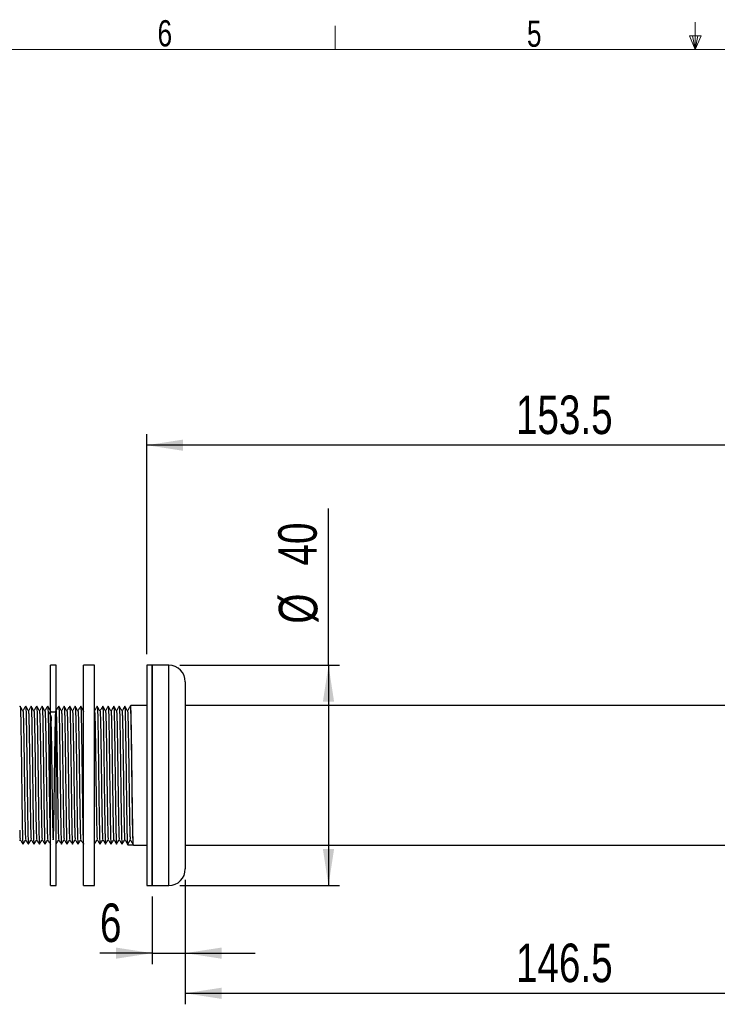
# Model space of a CAD drawing. Header units: millimetres. Extents: x 5 to 273, y 7 to 200.
# Tile 3 of 5: x 77 to 141, y 110 to 199. Entities that reach past the tile are written whole.
import ezdxf

# ---------------------------------------------------------------- set-up
doc = ezdxf.new("R2010")
doc.units = ezdxf.units.MM
doc.layers.add('FORMAT', color=7, linetype='Continuous')
doc.styles.add('SLDTEXTSTYLE1', font='TXT', dxfattribs={"width": 0.75})
doc.dimstyles.new('SLDDIMSTYLE1', dxfattribs={"dimtxt": 3.5, "dimasz": 3.302, "dimexe": 0, "dimexo": 0.0625, "dimgap": 0.875, "dimtad": 1, "dimdec": 1, "dimlfac": 2, "dimrnd": 1e-09, "dimzin": 12, "dimdsep": 46, "dimtxsty": 'SLDTEXTSTYLE1', "dimsah": 1, "dimcen": 0.09, "dimadec": 0, "dimazin": 3, "dimtfac": 1, "dimtofl": 0, "dimtmove": 0, "dimatfit": 3, "dimfxl": 0, "dimfrac": 2, "dimtolj": 1, "dimtzin": 12, "dimarcsym": 0})
doc.dimstyles.new('SLDDIMSTYLE2', dxfattribs={"dimtxt": 3.5, "dimasz": 3.302, "dimexe": 0, "dimexo": 0.0625, "dimgap": 0.875, "dimtad": 1, "dimdec": 3, "dimlfac": 2, "dimrnd": 1e-09, "dimzin": 12, "dimdsep": 46, "dimtxsty": 'SLDTEXTSTYLE1', "dimsah": 1, "dimcen": 0.09, "dimadec": 0, "dimazin": 3, "dimtfac": 1, "dimtdec": 3, "dimtofl": 0, "dimtmove": 0, "dimatfit": 3, "dimfxl": 0, "dimfrac": 2, "dimtolj": 1, "dimtzin": 12, "dimarcsym": 0})
doc.dimstyles.new('SLDDIMSTYLE3', dxfattribs={"dimtxt": 3.5, "dimasz": 3.302, "dimexe": 0, "dimexo": 0.0625, "dimgap": 0.875, "dimtad": 1, "dimdec": 1, "dimlfac": 2, "dimrnd": 1e-09, "dimzin": 12, "dimdsep": 46, "dimtxsty": 'SLDTEXTSTYLE1', "dimsah": 1, "dimcen": 0.09, "dimadec": 0, "dimazin": 3, "dimtfac": 1, "dimtdec": 1, "dimtofl": 0, "dimtmove": 0, "dimatfit": 3, "dimfxl": 0, "dimfrac": 2, "dimtolj": 1, "dimtzin": 12, "dimarcsym": 0})
doc.dimstyles.new('SLDDIMSTYLE4', dxfattribs={"dimtxt": 3.5, "dimasz": 3.302, "dimexe": 0, "dimexo": 0.0625, "dimgap": 0.875, "dimtad": 1, "dimdec": 3, "dimlfac": 2, "dimrnd": 1e-09, "dimzin": 12, "dimdsep": 46, "dimtxsty": 'SLDTEXTSTYLE1', "dimsah": 1, "dimcen": 0.09, "dimadec": 0, "dimazin": 3, "dimtfac": 1, "dimtdec": 3, "dimtmove": 0, "dimatfit": 0, "dimfxl": 0, "dimfrac": 2, "dimtolj": 1, "dimtzin": 12, "dimarcsym": 0})

# ---------------------------------------------------------------- blocks, each defined once
blk = doc.blocks.new('_D_2')
at = {"layer": 'FORMAT'}
for p, q in [((105.252, 140.763), (105.252, 154.99)), ((91.745, 140.763), (106.252, 140.763)), ((105.252, 140.763), (105.252, 120.763)), ((91.745, 120.763), (106.252, 120.763))]:
    blk.add_line(p, q, dxfattribs=at)
for points in [[(105.252, 140.763), (104.744, 137.461), (105.76, 137.461)], [(105.252, 120.763), (105.76, 124.065), (104.744, 124.065)]]:
    blk.add_solid(points, dxfattribs=at)
at = {"layer": 'FORMAT', "char_height": 3.5, "attachment_point": 1, "rotation": 90, "style": 'SLDTEXTSTYLE1'}
for s, insert in [('40', (100.687, 149.818)), ('%%c', (100.74, 144.54))]:
    blk.add_mtext(s, dxfattribs=dict(at, insert=insert))
blk = doc.blocks.new('_D_3')
at = {"layer": 'FORMAT'}
for p, q in [((165.495, 123.47), (165.495, 109.974)), ((92.245, 121.263), (92.245, 109.974)), ((92.245, 110.974), (165.495, 110.974))]:
    blk.add_line(p, q, dxfattribs=at)
for points in [[(92.245, 110.974), (95.547, 110.466), (95.547, 111.482)], [(165.495, 110.974), (162.193, 111.482), (162.193, 110.466)]]:
    blk.add_solid(points, dxfattribs=at)
at = {"layer": 'FORMAT', "insert": (122.278, 115.486), "char_height": 3.5, "attachment_point": 1, "style": 'SLDTEXTSTYLE1'}
blk.add_mtext('146.5', dxfattribs=at)
blk = doc.blocks.new('_D_4')
at = {"layer": 'FORMAT'}
for p, q in [((88.745, 141.763), (88.745, 161.746)), ((165.495, 138.055), (165.495, 161.746)), ((165.495, 160.746), (88.745, 160.746))]:
    blk.add_line(p, q, dxfattribs=at)
for points in [[(88.745, 160.746), (92.047, 160.238), (92.047, 161.254)], [(165.495, 160.746), (162.193, 161.254), (162.193, 160.238)]]:
    blk.add_solid(points, dxfattribs=at)
at = {"layer": 'FORMAT', "insert": (122.278, 165.258), "char_height": 3.5, "attachment_point": 1, "style": 'SLDTEXTSTYLE1'}
blk.add_mtext('153.5', dxfattribs=at)
blk = doc.blocks.new('_D_5')
at = {"layer": 'FORMAT'}
for p, q in [((92.245, 121.263), (92.245, 113.62)), ((89.245, 119.763), (89.245, 113.62)), ((89.245, 114.62), (84.492, 114.62)), ((89.245, 114.62), (92.245, 114.62)), ((92.245, 114.62), (98.595, 114.62))]:
    blk.add_line(p, q, dxfattribs=at)
for points in [[(89.245, 114.62), (85.943, 115.128), (85.943, 114.112)], [(92.245, 114.62), (95.547, 114.112), (95.547, 115.128)]]:
    blk.add_solid(points, dxfattribs=at)
at = {"layer": 'FORMAT', "insert": (84.492, 119.132), "char_height": 3.5, "attachment_point": 1, "style": 'SLDTEXTSTYLE1'}
blk.add_mtext('6', dxfattribs=at)

msp = doc.modelspace()

# ---------------------------------------------------------------- linework, layer by layer
at = {"color": 7, "linetype": 'Continuous', "lineweight": 18}
for p, q in [((105.8678, 196.675), (105.8678, 198.8289)), ((138.5703, 196.675), (138.5703, 199.1482)), ((139.1022, 197.91045), (138.04107, 197.91045)), ((138.5703, 196.675), (138.04107, 197.91045)), ((138.5703, 196.675), (138.30662, 197.91045)), ((138.5703, 196.675), (138.79977, 197.91045)), ((138.5703, 196.675), (139.1022, 197.91045)), ((8.38015, 196.675), (270.00015, 196.675))]:
    msp.add_line(p, q, dxfattribs=at)
at = {"color": 7, "linetype": 'Continuous', "lineweight": 25}
for p, q in [((80.50993, 140.76269), (80.00993, 140.76269)), ((80.00993, 122.71505), (80.00993, 140.76269)), ((80.50993, 122.71505), (80.50993, 140.76269)), ((84.00138, 140.76269), (83.00138, 140.76269)), ((83.00138, 133.02149), (83.00138, 140.76269)), ((84.00138, 133.02149), (84.00138, 140.76269)), ((89.24548, 140.76269), (88.74548, 140.76269)), ((88.74548, 140.76269), (88.74548, 135.19086)), ((90.74548, 140.76269), (89.24548, 140.76269)), ((89.24548, 140.76269), (89.24548, 135.19086)), ((89.24548, 120.76269), (89.24548, 140.76269)), ((92.24548, 139.26269), (92.24548, 122.26269)), ((77.24392, 137.04437), (77.20139, 136.97072)), ((87.2826, 137.11136), (87.24391, 137.04435)), ((88.74548, 137.11269), (87.28416, 137.11269)), ((164.68775, 137.11269), (92.24548, 137.11269)), ((79.99719, 136.60027), (80.00993, 136.50764)), ((82.99719, 136.60027), (83.00138, 136.56981)), ((88.74548, 135.19086), (88.74548, 120.76269)), ((89.24548, 135.19086), (89.24548, 120.76269)), ((83.00138, 120.76269), (83.00138, 133.02149)), ((84.00138, 120.76269), (84.00138, 133.02149)), ((77.20139, 124.85533), (77.24548, 124.93133)), ((87.24548, 124.91269), (86.99548, 124.47968)), ((87.03416, 124.41269), (86.99548, 124.47968)), ((87.53416, 124.41269), (87.03416, 124.41269)), ((87.48728, 124.54369), (87.49106, 124.51419)), ((87.49115, 124.48981), (87.52983, 124.42289)), ((87.53416, 124.41269), (88.74548, 124.41269)), ((92.24548, 124.41269), (141.42826, 124.41269)), ((80.00993, 120.76269), (80.00993, 122.71505)), ((80.50993, 120.76269), (80.50993, 122.71505)), ((80.00993, 120.76269), (80.50993, 120.76269)), ((83.00138, 120.76269), (84.00138, 120.76269)), ((88.74548, 120.76269), (89.24548, 120.76269)), ((89.24548, 120.76269), (90.74548, 120.76269))]:
    msp.add_line(p, q, dxfattribs=at)
at = {"color": 8, "linetype": 'Continuous', "lineweight": 25}
msp.add_line((90.74548, 120.76269), (90.74548, 140.76269), dxfattribs=at)
at = {"color": 7, "linetype": 'Continuous', "lineweight": 25}
for centre, start, end in [((90.74548, 139.26269), 0, 90), ((90.74548, 122.26269), 270, 0)]:
    msp.add_arc(centre, 1.5, start, end, dxfattribs=at)
for points, knots in [([(77.49716, 136.61126), (77.45547, 136.68344), (77.3721, 136.82781), (77.28873, 136.97218), (77.24704, 137.04437)], [0, 0, 0, 0, 0.49999694, 1, 1, 1, 1]), ([(77.2471, 137.03308), (77.25157, 137.01179), (77.26115, 136.9662), (77.27673, 136.60183), (77.29287, 136.0192), (77.30798, 135.23327), (77.32309, 134.27935), (77.33923, 133.18288), (77.35537, 131.99231), (77.37048, 130.7627), (77.38559, 129.53307), (77.40173, 128.34253), (77.41787, 127.24595), (77.43298, 126.29244), (77.4481, 125.50494), (77.46421, 124.92829), (77.47754, 124.59957), (77.48497, 124.55693), (77.48728, 124.54369)], [0, 0, 0, 0, 0.05760211, 0.12334211, 0.18908211, 0.25355853, 0.31803494, 0.38377494, 0.44951494, 0.51399135, 0.57846777, 0.64420777, 0.70994776, 0.77442418, 0.83890059, 0.90464059, 0.97038059, 1, 1, 1, 1]), ([(77.74392, 137.04437), (77.70223, 136.97218), (77.61942, 136.82878), (77.53661, 136.68538), (77.49548, 136.61417)], [0, 0, 0, 0, 0.50338423, 1, 1, 1, 1]), ([(77.99716, 136.61126), (77.95547, 136.68344), (77.8721, 136.82781), (77.78873, 136.97218), (77.74704, 137.04437)], [0, 0, 0, 0, 0.49999694, 1, 1, 1, 1]), ([(77.7471, 137.03308), (77.75157, 137.01179), (77.76115, 136.9662), (77.77673, 136.60183), (77.79287, 136.0192), (77.80798, 135.23327), (77.82309, 134.27935), (77.83923, 133.18288), (77.85537, 131.99231), (77.87048, 130.7627), (77.88559, 129.53307), (77.90173, 128.34253), (77.91787, 127.24595), (77.93298, 126.29244), (77.9481, 125.50494), (77.96421, 124.92829), (77.97754, 124.59957), (77.98497, 124.55693), (77.98728, 124.54369)], [0, 0, 0, 0, 0.05760211, 0.12334211, 0.18908211, 0.25355853, 0.31803494, 0.38377494, 0.44951494, 0.51399135, 0.57846777, 0.64420777, 0.70994776, 0.77442418, 0.83890059, 0.90464059, 0.97038059, 1, 1, 1, 1]), ([(78.24392, 137.04437), (78.20223, 136.97218), (78.11942, 136.82878), (78.03661, 136.68538), (77.99548, 136.61417)], [0, 0, 0, 0, 0.50338423, 1, 1, 1, 1]), ([(78.49716, 136.61126), (78.45547, 136.68344), (78.3721, 136.82781), (78.28873, 136.97218), (78.24704, 137.04437)], [0, 0, 0, 0, 0.49999694, 1, 1, 1, 1]), ([(78.2471, 137.03308), (78.25157, 137.01179), (78.26115, 136.9662), (78.27673, 136.60183), (78.29287, 136.0192), (78.30798, 135.23327), (78.32309, 134.27935), (78.33923, 133.18288), (78.35537, 131.99231), (78.37048, 130.7627), (78.38559, 129.53307), (78.40173, 128.34253), (78.41787, 127.24595), (78.43298, 126.29244), (78.4481, 125.50494), (78.46421, 124.92829), (78.47754, 124.59957), (78.48497, 124.55693), (78.48728, 124.54369)], [0, 0, 0, 0, 0.05760211, 0.12334211, 0.18908211, 0.25355853, 0.31803494, 0.38377494, 0.44951494, 0.51399135, 0.57846777, 0.64420777, 0.70994776, 0.77442418, 0.83890059, 0.90464059, 0.97038059, 1, 1, 1, 1]), ([(78.74392, 137.04437), (78.70223, 136.97218), (78.61942, 136.82878), (78.53661, 136.68538), (78.49548, 136.61417)], [0, 0, 0, 0, 0.50338423, 1, 1, 1, 1]), ([(78.99716, 136.61126), (78.95547, 136.68344), (78.8721, 136.82781), (78.78873, 136.97218), (78.74704, 137.04437)], [0, 0, 0, 0, 0.49999694, 1, 1, 1, 1]), ([(78.7471, 137.03308), (78.75157, 137.01179), (78.76115, 136.9662), (78.77673, 136.60183), (78.79287, 136.0192), (78.80798, 135.23327), (78.82309, 134.27935), (78.83923, 133.18288), (78.85537, 131.99231), (78.87048, 130.7627), (78.88559, 129.53307), (78.90173, 128.34253), (78.91787, 127.24595), (78.93298, 126.29244), (78.9481, 125.50494), (78.96421, 124.92829), (78.97754, 124.59957), (78.98497, 124.55693), (78.98728, 124.54369)], [0, 0, 0, 0, 0.05760211, 0.12334211, 0.18908211, 0.25355853, 0.31803494, 0.38377494, 0.44951494, 0.51399135, 0.57846777, 0.64420777, 0.70994776, 0.77442418, 0.83890059, 0.90464059, 0.97038059, 1, 1, 1, 1]), ([(79.24392, 137.04437), (79.20223, 136.97218), (79.11942, 136.82878), (79.03661, 136.68538), (78.99548, 136.61417)], [0, 0, 0, 0, 0.50338423, 1, 1, 1, 1]), ([(79.49716, 136.61126), (79.45547, 136.68344), (79.3721, 136.82781), (79.28873, 136.97218), (79.24704, 137.04437)], [0, 0, 0, 0, 0.49999694, 1, 1, 1, 1]), ([(79.2471, 137.03308), (79.25157, 137.01179), (79.26115, 136.9662), (79.27673, 136.60183), (79.29287, 136.0192), (79.30798, 135.23327), (79.32309, 134.27935), (79.33923, 133.18288), (79.35537, 131.99231), (79.37048, 130.7627), (79.38559, 129.53307), (79.40173, 128.34253), (79.41787, 127.24595), (79.43298, 126.29244), (79.4481, 125.50494), (79.46421, 124.92829), (79.47754, 124.59957), (79.48497, 124.55693), (79.48728, 124.54369)], [0, 0, 0, 0, 0.05760211, 0.12334211, 0.18908211, 0.25355853, 0.31803494, 0.38377494, 0.44951494, 0.51399135, 0.57846777, 0.64420777, 0.70994776, 0.77442418, 0.83890059, 0.90464059, 0.97038059, 1, 1, 1, 1]), ([(79.74392, 137.04437), (79.70223, 136.97218), (79.61942, 136.82878), (79.53661, 136.68538), (79.49548, 136.61417)], [0, 0, 0, 0, 0.50338423, 1, 1, 1, 1]), ([(79.99716, 136.61126), (79.95547, 136.68344), (79.8721, 136.82781), (79.78873, 136.97218), (79.74704, 137.04437)], [0, 0, 0, 0, 0.49999694, 1, 1, 1, 1]), ([(79.7471, 137.03308), (79.75157, 137.01179), (79.76115, 136.9662), (79.77673, 136.60183), (79.79287, 136.0192), (79.80798, 135.23327), (79.82309, 134.27935), (79.83923, 133.18288), (79.85537, 131.99231), (79.87048, 130.7627), (79.88559, 129.53307), (79.90173, 128.34253), (79.91787, 127.24595), (79.93298, 126.29244), (79.9481, 125.50494), (79.96421, 124.92829), (79.97754, 124.59957), (79.98497, 124.55693), (79.98728, 124.54369)], [0, 0, 0, 0, 0.05760211, 0.12334211, 0.18908211, 0.25355853, 0.31803494, 0.38377494, 0.44951494, 0.51399135, 0.57846777, 0.64420777, 0.70994776, 0.77442418, 0.83890059, 0.90464059, 0.97038059, 1, 1, 1, 1]), ([(80.74392, 137.04437), (80.70223, 136.97218), (80.61942, 136.82878), (80.53661, 136.68538), (80.49548, 136.61417)], [0, 0, 0, 0, 0.50338423, 1, 1, 1, 1]), ([(80.99716, 136.61126), (80.95547, 136.68344), (80.8721, 136.82781), (80.78873, 136.97218), (80.74704, 137.04437)], [0, 0, 0, 0, 0.49999694, 1, 1, 1, 1]), ([(80.7471, 137.03308), (80.75157, 137.01179), (80.76115, 136.9662), (80.77673, 136.60183), (80.79287, 136.0192), (80.80798, 135.23327), (80.82309, 134.27935), (80.83923, 133.18288), (80.85537, 131.99231), (80.87048, 130.7627), (80.88559, 129.53307), (80.90173, 128.34253), (80.91787, 127.24595), (80.93298, 126.29244), (80.9481, 125.50494), (80.96421, 124.92829), (80.97754, 124.59957), (80.98497, 124.55693), (80.98728, 124.54369)], [0, 0, 0, 0, 0.05760211, 0.12334211, 0.18908211, 0.25355853, 0.31803494, 0.38377494, 0.44951494, 0.51399135, 0.57846777, 0.64420777, 0.70994776, 0.77442418, 0.83890059, 0.90464059, 0.97038059, 1, 1, 1, 1]), ([(81.24392, 137.04437), (81.20223, 136.97218), (81.11942, 136.82878), (81.03661, 136.68538), (80.99548, 136.61417)], [0, 0, 0, 0, 0.50338423, 1, 1, 1, 1]), ([(81.49716, 136.61126), (81.45547, 136.68344), (81.3721, 136.82781), (81.28873, 136.97218), (81.24704, 137.04437)], [0, 0, 0, 0, 0.49999694, 1, 1, 1, 1]), ([(81.2471, 137.03308), (81.25157, 137.01179), (81.26115, 136.9662), (81.27673, 136.60183), (81.29287, 136.0192), (81.30798, 135.23327), (81.32309, 134.27935), (81.33923, 133.18288), (81.35537, 131.99231), (81.37048, 130.7627), (81.38559, 129.53307), (81.40173, 128.34253), (81.41787, 127.24595), (81.43298, 126.29244), (81.4481, 125.50494), (81.46421, 124.92829), (81.47754, 124.59957), (81.48497, 124.55693), (81.48728, 124.54369)], [0, 0, 0, 0, 0.05760211, 0.12334211, 0.18908211, 0.25355853, 0.31803494, 0.38377494, 0.44951494, 0.51399135, 0.57846777, 0.64420777, 0.70994776, 0.77442418, 0.83890059, 0.90464059, 0.97038059, 1, 1, 1, 1]), ([(81.74392, 137.04437), (81.70223, 136.97218), (81.61942, 136.82878), (81.53661, 136.68538), (81.49548, 136.61417)], [0, 0, 0, 0, 0.50338423, 1, 1, 1, 1]), ([(81.99716, 136.61126), (81.95547, 136.68344), (81.8721, 136.82781), (81.78873, 136.97218), (81.74704, 137.04437)], [0, 0, 0, 0, 0.49999694, 1, 1, 1, 1]), ([(81.7471, 137.03308), (81.75157, 137.01179), (81.76115, 136.9662), (81.77673, 136.60183), (81.79287, 136.0192), (81.80798, 135.23327), (81.82309, 134.27935), (81.83923, 133.18288), (81.85537, 131.99231), (81.87048, 130.7627), (81.88559, 129.53307), (81.90173, 128.34253), (81.91787, 127.24595), (81.93298, 126.29244), (81.9481, 125.50494), (81.96421, 124.92829), (81.97754, 124.59957), (81.98497, 124.55693), (81.98728, 124.54369)], [0, 0, 0, 0, 0.05760211, 0.12334211, 0.18908211, 0.25355853, 0.31803494, 0.38377494, 0.44951494, 0.51399135, 0.57846777, 0.64420777, 0.70994776, 0.77442418, 0.83890059, 0.90464059, 0.97038059, 1, 1, 1, 1]), ([(82.24392, 137.04437), (82.20223, 136.97218), (82.11942, 136.82878), (82.03661, 136.68538), (81.99548, 136.61417)], [0, 0, 0, 0, 0.50338423, 1, 1, 1, 1]), ([(82.49716, 136.61126), (82.45547, 136.68344), (82.3721, 136.82781), (82.28873, 136.97218), (82.24704, 137.04437)], [0, 0, 0, 0, 0.49999694, 1, 1, 1, 1]), ([(82.2471, 137.03308), (82.25157, 137.01179), (82.26115, 136.9662), (82.27673, 136.60183), (82.29287, 136.0192), (82.30798, 135.23327), (82.32309, 134.27935), (82.33923, 133.18288), (82.35537, 131.99231), (82.37048, 130.7627), (82.38559, 129.53307), (82.40173, 128.34253), (82.41787, 127.24595), (82.43298, 126.29244), (82.4481, 125.50494), (82.46421, 124.92829), (82.47754, 124.59957), (82.48497, 124.55693), (82.48728, 124.54369)], [0, 0, 0, 0, 0.05760211, 0.12334211, 0.18908211, 0.25355853, 0.31803494, 0.38377494, 0.44951494, 0.51399135, 0.57846777, 0.64420777, 0.70994776, 0.77442418, 0.83890059, 0.90464059, 0.97038059, 1, 1, 1, 1]), ([(82.74392, 137.04437), (82.70223, 136.97218), (82.61942, 136.82878), (82.53661, 136.68538), (82.49548, 136.61417)], [0, 0, 0, 0, 0.50338423, 1, 1, 1, 1]), ([(82.99716, 136.61126), (82.95547, 136.68344), (82.8721, 136.82781), (82.78873, 136.97218), (82.74704, 137.04437)], [0, 0, 0, 0, 0.49999694, 1, 1, 1, 1]), ([(82.7471, 137.03308), (82.75157, 137.01179), (82.76115, 136.9662), (82.77673, 136.60183), (82.79287, 136.0192), (82.80798, 135.23327), (82.82309, 134.27935), (82.83923, 133.18288), (82.85537, 131.99231), (82.87048, 130.7627), (82.88559, 129.53307), (82.90173, 128.34253), (82.91787, 127.24595), (82.93298, 126.29244), (82.9481, 125.50494), (82.96421, 124.92829), (82.97754, 124.59957), (82.98497, 124.55693), (82.98728, 124.54369)], [0, 0, 0, 0, 0.05760211, 0.12334211, 0.18908211, 0.25355853, 0.31803494, 0.38377494, 0.44951494, 0.51399135, 0.57846777, 0.64420777, 0.70994776, 0.77442418, 0.83890059, 0.90464059, 0.97038059, 1, 1, 1, 1]), ([(84.24392, 137.04437), (84.20223, 136.97218), (84.11942, 136.82878), (84.03661, 136.68538), (83.99548, 136.61417)], [0, 0, 0, 0, 0.50338423, 1, 1, 1, 1]), ([(84.49716, 136.61126), (84.45547, 136.68344), (84.3721, 136.82781), (84.28873, 136.97218), (84.24704, 137.04437)], [0, 0, 0, 0, 0.49999694, 1, 1, 1, 1]), ([(84.2471, 137.03308), (84.25157, 137.01179), (84.26115, 136.9662), (84.27673, 136.60183), (84.29287, 136.0192), (84.30798, 135.23327), (84.32309, 134.27935), (84.33923, 133.18288), (84.35537, 131.99231), (84.37048, 130.7627), (84.38559, 129.53307), (84.40173, 128.34253), (84.41787, 127.24595), (84.43298, 126.29244), (84.4481, 125.50494), (84.46421, 124.92829), (84.47754, 124.59957), (84.48497, 124.55693), (84.48728, 124.54369)], [0, 0, 0, 0, 0.05760211, 0.12334211, 0.18908211, 0.25355853, 0.31803494, 0.38377494, 0.44951494, 0.51399135, 0.57846777, 0.64420777, 0.70994776, 0.77442418, 0.83890059, 0.90464059, 0.97038059, 1, 1, 1, 1]), ([(84.74392, 137.04437), (84.70223, 136.97218), (84.61942, 136.82878), (84.53661, 136.68538), (84.49548, 136.61417)], [0, 0, 0, 0, 0.50338423, 1, 1, 1, 1]), ([(84.99716, 136.61126), (84.95547, 136.68344), (84.8721, 136.82781), (84.78873, 136.97218), (84.74704, 137.04437)], [0, 0, 0, 0, 0.49999694, 1, 1, 1, 1]), ([(84.7471, 137.03308), (84.75157, 137.01179), (84.76115, 136.9662), (84.77673, 136.60183), (84.79287, 136.0192), (84.80798, 135.23327), (84.82309, 134.27935), (84.83923, 133.18288), (84.85537, 131.99231), (84.87048, 130.7627), (84.88559, 129.53307), (84.90173, 128.34253), (84.91787, 127.24595), (84.93298, 126.29244), (84.9481, 125.50494), (84.96421, 124.92829), (84.97754, 124.59957), (84.98497, 124.55693), (84.98728, 124.54369)], [0, 0, 0, 0, 0.05760211, 0.12334211, 0.18908211, 0.25355853, 0.31803494, 0.38377494, 0.44951494, 0.51399135, 0.57846777, 0.64420777, 0.70994776, 0.77442418, 0.83890059, 0.90464059, 0.97038059, 1, 1, 1, 1]), ([(85.24392, 137.04437), (85.20223, 136.97218), (85.11942, 136.82878), (85.03661, 136.68538), (84.99548, 136.61417)], [0, 0, 0, 0, 0.50338423, 1, 1, 1, 1]), ([(85.49716, 136.61126), (85.45547, 136.68344), (85.3721, 136.82781), (85.28873, 136.97218), (85.24704, 137.04437)], [0, 0, 0, 0, 0.49999694, 1, 1, 1, 1]), ([(85.2471, 137.03308), (85.25157, 137.01179), (85.26115, 136.9662), (85.27673, 136.60183), (85.29287, 136.0192), (85.30798, 135.23327), (85.32309, 134.27935), (85.33923, 133.18288), (85.35537, 131.99231), (85.37048, 130.7627), (85.38559, 129.53307), (85.40173, 128.34253), (85.41787, 127.24595), (85.43298, 126.29244), (85.4481, 125.50494), (85.46421, 124.92829), (85.47754, 124.59957), (85.48497, 124.55693), (85.48728, 124.54369)], [0, 0, 0, 0, 0.05760211, 0.12334211, 0.18908211, 0.25355853, 0.31803494, 0.38377494, 0.44951494, 0.51399135, 0.57846777, 0.64420777, 0.70994776, 0.77442418, 0.83890059, 0.90464059, 0.97038059, 1, 1, 1, 1]), ([(85.74392, 137.04437), (85.70223, 136.97218), (85.61942, 136.82878), (85.53661, 136.68538), (85.49548, 136.61417)], [0, 0, 0, 0, 0.50338423, 1, 1, 1, 1]), ([(85.99716, 136.61126), (85.95547, 136.68344), (85.8721, 136.82781), (85.78873, 136.97218), (85.74704, 137.04437)], [0, 0, 0, 0, 0.49999694, 1, 1, 1, 1]), ([(85.7471, 137.03308), (85.75157, 137.01179), (85.76115, 136.9662), (85.77673, 136.60183), (85.79287, 136.0192), (85.80798, 135.23327), (85.82309, 134.27935), (85.83923, 133.18288), (85.85537, 131.99231), (85.87048, 130.7627), (85.88559, 129.53307), (85.90173, 128.34253), (85.91787, 127.24595), (85.93298, 126.29244), (85.9481, 125.50494), (85.96421, 124.92829), (85.97754, 124.59957), (85.98497, 124.55693), (85.98728, 124.54369)], [0, 0, 0, 0, 0.05760211, 0.12334211, 0.18908211, 0.25355853, 0.31803494, 0.38377494, 0.44951494, 0.51399135, 0.57846777, 0.64420777, 0.70994776, 0.77442418, 0.83890059, 0.90464059, 0.97038059, 1, 1, 1, 1]), ([(86.24392, 137.04437), (86.20223, 136.97218), (86.11942, 136.82878), (86.03661, 136.68538), (85.99548, 136.61417)], [0, 0, 0, 0, 0.50338423, 1, 1, 1, 1]), ([(86.49716, 136.61126), (86.45547, 136.68344), (86.3721, 136.82781), (86.28873, 136.97218), (86.24704, 137.04437)], [0, 0, 0, 0, 0.49999694, 1, 1, 1, 1]), ([(86.2471, 137.03308), (86.25157, 137.01179), (86.26115, 136.9662), (86.27673, 136.60183), (86.29287, 136.0192), (86.30798, 135.23327), (86.32309, 134.27935), (86.33923, 133.18288), (86.35537, 131.99231), (86.37048, 130.7627), (86.38559, 129.53307), (86.40173, 128.34253), (86.41787, 127.24595), (86.43298, 126.29244), (86.4481, 125.50494), (86.46421, 124.92829), (86.47754, 124.59957), (86.48497, 124.55693), (86.48728, 124.54369)], [0, 0, 0, 0, 0.05760211, 0.12334211, 0.18908211, 0.25355853, 0.31803494, 0.38377494, 0.44951494, 0.51399135, 0.57846777, 0.64420777, 0.70994776, 0.77442418, 0.83890059, 0.90464059, 0.97038059, 1, 1, 1, 1]), ([(86.74392, 137.04437), (86.70223, 136.97218), (86.61942, 136.82878), (86.53661, 136.68538), (86.49548, 136.61417)], [0, 0, 0, 0, 0.50338423, 1, 1, 1, 1]), ([(86.99716, 136.61126), (86.95547, 136.68344), (86.8721, 136.82781), (86.78873, 136.97218), (86.74704, 137.04437)], [0, 0, 0, 0, 0.49999694, 1, 1, 1, 1]), ([(86.7471, 137.03308), (86.75157, 137.01179), (86.76115, 136.9662), (86.77673, 136.60183), (86.79287, 136.0192), (86.80798, 135.23327), (86.82309, 134.27935), (86.83923, 133.18288), (86.85537, 131.99231), (86.87048, 130.7627), (86.88559, 129.53307), (86.90173, 128.34253), (86.91787, 127.24595), (86.93298, 126.29244), (86.9481, 125.50494), (86.96421, 124.92829), (86.97754, 124.59957), (86.98497, 124.55693), (86.98728, 124.54369)], [0, 0, 0, 0, 0.057602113, 0.123342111, 0.18908211, 0.253558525, 0.31803494, 0.383774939, 0.449514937, 0.513991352, 0.578467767, 0.644207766, 0.709947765, 0.77442418, 0.838900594, 0.904640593, 0.970380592, 1, 1, 1, 1]), ([(87.24392, 137.04437), (87.20223, 136.97218), (87.11942, 136.82878), (87.03661, 136.68538), (86.99548, 136.61417)], [0, 0, 0, 0, 0.50338423, 1, 1, 1, 1]), ([(87.52973, 124.44765), (87.52618, 124.46599), (87.51752, 124.51074), (87.5029, 124.86303), (87.48677, 125.44969), (87.47165, 126.24457), (87.45654, 127.20851), (87.44041, 128.31671), (87.42427, 129.51996), (87.40916, 130.7627), (87.39404, 132.00541), (87.37791, 133.20873), (87.36177, 134.31669), (87.34666, 135.28149), (87.33154, 136.07314), (87.31541, 136.67212), (87.29925, 137.016), (87.28868, 137.15252), (87.28308, 137.1046), (87.28255, 137.10001)], [0, 0, 0, 0, 0.04432451, 0.10816621, 0.17200791, 0.23462252, 0.29723713, 0.36107883, 0.42492053, 0.48753514, 0.55014975, 0.61399145, 0.67783315, 0.74044776, 0.80306237, 0.86690407, 0.93074576, 0.99336037, 1, 1, 1, 1]), ([(77.49719, 136.60027), (77.50163, 136.58054), (77.51118, 136.53813), (77.52673, 136.19936), (77.54287, 135.65695), (77.55798, 134.92517), (77.57309, 134.03699), (77.58923, 133.01609), (77.60537, 131.90757), (77.62048, 130.7627), (77.63559, 129.61781), (77.65173, 128.50932), (77.66787, 127.48832), (77.68298, 126.60053), (77.6981, 125.86729), (77.71421, 125.33043), (77.72753, 125.02458), (77.73494, 124.9849), (77.73723, 124.97264)], [0, 0, 0, 0, 0.05724446, 0.12302368, 0.1888029, 0.25331772, 0.31783254, 0.38361176, 0.44939098, 0.5139058, 0.57842062, 0.64419984, 0.70997906, 0.77449388, 0.8390087, 0.90478792, 0.97056714, 1, 1, 1, 1]), ([(77.99719, 136.60027), (78.00163, 136.58054), (78.01118, 136.53813), (78.02673, 136.19936), (78.04287, 135.65695), (78.05798, 134.92517), (78.07309, 134.03699), (78.08923, 133.01609), (78.10537, 131.90757), (78.12048, 130.7627), (78.13559, 129.61781), (78.15173, 128.50932), (78.16787, 127.48832), (78.18298, 126.60053), (78.1981, 125.86729), (78.21421, 125.33043), (78.22753, 125.02458), (78.23494, 124.9849), (78.23723, 124.97264)], [0, 0, 0, 0, 0.05724446, 0.12302368, 0.1888029, 0.25331772, 0.31783254, 0.38361176, 0.44939098, 0.5139058, 0.57842062, 0.64419984, 0.70997906, 0.77449388, 0.8390087, 0.90478792, 0.97056714, 1, 1, 1, 1]), ([(78.49719, 136.60027), (78.50163, 136.58054), (78.51118, 136.53813), (78.52673, 136.19936), (78.54287, 135.65695), (78.55798, 134.92517), (78.57309, 134.03699), (78.58923, 133.01609), (78.60537, 131.90757), (78.62048, 130.7627), (78.63559, 129.61781), (78.65173, 128.50932), (78.66787, 127.48832), (78.68298, 126.60053), (78.6981, 125.86729), (78.71421, 125.33043), (78.72753, 125.02458), (78.73494, 124.9849), (78.73723, 124.97264)], [0, 0, 0, 0, 0.05724446, 0.12302368, 0.1888029, 0.25331772, 0.31783254, 0.38361176, 0.44939098, 0.5139058, 0.57842062, 0.64419984, 0.70997906, 0.77449388, 0.8390087, 0.90478792, 0.97056714, 1, 1, 1, 1]), ([(78.99719, 136.60027), (79.00163, 136.58054), (79.01118, 136.53813), (79.02673, 136.19936), (79.04287, 135.65695), (79.05798, 134.92517), (79.07309, 134.03699), (79.08923, 133.01609), (79.10537, 131.90757), (79.12048, 130.7627), (79.13559, 129.61781), (79.15173, 128.50932), (79.16787, 127.48832), (79.18298, 126.60053), (79.1981, 125.86729), (79.21421, 125.33043), (79.22753, 125.02458), (79.23494, 124.9849), (79.23723, 124.97264)], [0, 0, 0, 0, 0.05724446, 0.12302368, 0.1888029, 0.25331772, 0.31783254, 0.38361176, 0.44939098, 0.5139058, 0.57842062, 0.64419984, 0.70997906, 0.77449388, 0.8390087, 0.90478792, 0.97056714, 1, 1, 1, 1]), ([(79.49719, 136.60027), (79.50163, 136.58054), (79.51118, 136.53813), (79.52673, 136.19936), (79.54287, 135.65695), (79.55798, 134.92517), (79.57309, 134.03699), (79.58923, 133.01609), (79.60537, 131.90757), (79.62048, 130.7627), (79.63559, 129.61781), (79.65173, 128.50932), (79.66787, 127.48832), (79.68298, 126.60053), (79.6981, 125.86729), (79.71421, 125.33043), (79.72753, 125.02458), (79.73494, 124.9849), (79.73723, 124.97264)], [0, 0, 0, 0, 0.05724446, 0.12302368, 0.1888029, 0.25331772, 0.31783254, 0.38361176, 0.44939098, 0.5139058, 0.57842062, 0.64419984, 0.70997906, 0.77449388, 0.8390087, 0.90478792, 0.97056714, 1, 1, 1, 1]), ([(80.50993, 136.50764), (80.31535, 136.5126), (79.67202, 136.52901), (80.14713, 136.18441), (80.0113, 135.66087), (80.06636, 134.92412), (80.0708, 134.03727), (80.08985, 133.01601), (80.1052, 131.90759), (80.12052, 130.76269), (80.13558, 129.61782), (80.15173, 128.50928), (80.16787, 127.48847), (80.18298, 126.59997), (80.19809, 125.86937), (80.21423, 125.32247), (80.23037, 124.98737), (80.24548, 124.87572), (80.26059, 124.98737), (80.27673, 125.32247), (80.29287, 125.86937), (80.30798, 126.59997), (80.32309, 127.48847), (80.33923, 128.50928), (80.35537, 129.61782), (80.37048, 130.76269), (80.38559, 131.90757), (80.40173, 133.01611), (80.41787, 134.03692), (80.43298, 134.92541), (80.44809, 135.65601), (80.46423, 136.20292), (80.48037, 136.53802), (80.49548, 136.64967), (80.51059, 136.53802), (80.52673, 136.20292), (80.54287, 135.65601), (80.55798, 134.92541), (80.57309, 134.03692), (80.58923, 133.01611), (80.60537, 131.90757), (80.62048, 130.7627), (80.63559, 129.61781), (80.65173, 128.50932), (80.66787, 127.48832), (80.68298, 126.60053), (80.6981, 125.86729), (80.71421, 125.33043), (80.72753, 125.02458), (80.73494, 124.9849), (80.73723, 124.97264)], [0, 0, 0, 0, 0.009333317, 0.030858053, 0.05238279, 0.07349378, 0.09460477, 0.116129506, 0.137654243, 0.158765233, 0.179876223, 0.201400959, 0.222925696, 0.244036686, 0.265147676, 0.286672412, 0.308197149, 0.329308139, 0.350419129, 0.371943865, 0.393468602, 0.414579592, 0.435690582, 0.457215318, 0.478740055, 0.499851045, 0.520962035, 0.542486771, 0.564011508, 0.585122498, 0.606233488, 0.627758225, 0.649282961, 0.670393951, 0.691504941, 0.713029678, 0.734554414, 0.755665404, 0.776776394, 0.798301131, 0.819825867, 0.840936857, 0.862047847, 0.883572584, 0.90509732, 0.92620831, 0.9473193, 0.968844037, 0.990368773, 1, 1, 1, 1]), ([(80.99719, 136.60027), (81.00163, 136.58054), (81.01118, 136.53813), (81.02673, 136.19936), (81.04287, 135.65695), (81.05798, 134.92517), (81.07309, 134.03699), (81.08923, 133.01609), (81.10537, 131.90757), (81.12048, 130.7627), (81.13559, 129.61781), (81.15173, 128.50932), (81.16787, 127.48832), (81.18298, 126.60053), (81.1981, 125.86729), (81.21421, 125.33043), (81.22753, 125.02458), (81.23494, 124.9849), (81.23723, 124.97264)], [0, 0, 0, 0, 0.05724446, 0.12302368, 0.1888029, 0.25331772, 0.31783254, 0.38361176, 0.44939098, 0.5139058, 0.57842062, 0.64419984, 0.70997906, 0.77449388, 0.8390087, 0.90478792, 0.97056714, 1, 1, 1, 1]), ([(81.49719, 136.60027), (81.50163, 136.58054), (81.51118, 136.53813), (81.52673, 136.19936), (81.54287, 135.65695), (81.55798, 134.92517), (81.57309, 134.03699), (81.58923, 133.01609), (81.60537, 131.90757), (81.62048, 130.7627), (81.63559, 129.61781), (81.65173, 128.50932), (81.66787, 127.48832), (81.68298, 126.60053), (81.6981, 125.86729), (81.71421, 125.33043), (81.72753, 125.02458), (81.73494, 124.9849), (81.73723, 124.97264)], [0, 0, 0, 0, 0.05724446, 0.12302368, 0.1888029, 0.25331772, 0.31783254, 0.38361176, 0.44939098, 0.5139058, 0.57842062, 0.64419984, 0.70997906, 0.77449388, 0.8390087, 0.90478792, 0.97056714, 1, 1, 1, 1]), ([(81.99719, 136.60027), (82.00163, 136.58054), (82.01118, 136.53813), (82.02673, 136.19936), (82.04287, 135.65695), (82.05798, 134.92517), (82.07309, 134.03699), (82.08923, 133.01609), (82.10537, 131.90757), (82.12048, 130.7627), (82.13559, 129.61781), (82.15173, 128.50932), (82.16787, 127.48832), (82.18298, 126.60053), (82.1981, 125.86729), (82.21421, 125.33043), (82.22753, 125.02458), (82.23494, 124.9849), (82.23723, 124.97264)], [0, 0, 0, 0, 0.05724446, 0.12302368, 0.1888029, 0.25331772, 0.31783254, 0.38361176, 0.44939098, 0.5139058, 0.57842062, 0.64419984, 0.70997906, 0.77449388, 0.8390087, 0.90478792, 0.97056714, 1, 1, 1, 1]), ([(82.49719, 136.60027), (82.50163, 136.58054), (82.51118, 136.53813), (82.52673, 136.19936), (82.54287, 135.65695), (82.55798, 134.92517), (82.57309, 134.03699), (82.58923, 133.01609), (82.60537, 131.90757), (82.62048, 130.7627), (82.63559, 129.61781), (82.65173, 128.50932), (82.66787, 127.48832), (82.68298, 126.60053), (82.6981, 125.86729), (82.71421, 125.33043), (82.72753, 125.02458), (82.73494, 124.9849), (82.73723, 124.97264)], [0, 0, 0, 0, 0.05724446, 0.12302368, 0.1888029, 0.25331772, 0.31783254, 0.38361176, 0.44939098, 0.5139058, 0.57842062, 0.64419984, 0.70997906, 0.77449388, 0.8390087, 0.90478792, 0.97056714, 1, 1, 1, 1]), ([(84.00138, 136.56981), (84.00445, 136.55459), (84.01263, 136.51397), (84.02674, 136.19683), (84.04286, 135.65761), (84.05798, 134.92499), (84.07309, 134.03704), (84.08923, 133.01608), (84.10537, 131.90757), (84.12048, 130.76269), (84.13559, 129.61781), (84.15173, 128.50932), (84.16787, 127.48832), (84.18298, 126.60053), (84.1981, 125.86729), (84.21421, 125.33043), (84.22753, 125.02458), (84.23494, 124.9849), (84.23723, 124.97264)], [0, 0, 0, 0, 0.04013065, 0.10710396, 0.17407727, 0.23976322, 0.30544918, 0.37242248, 0.43939579, 0.50508175, 0.5707677, 0.63774101, 0.70471432, 0.77040027, 0.83608623, 0.90305954, 0.97003284, 1, 1, 1, 1]), ([(84.49719, 136.60027), (84.50163, 136.58054), (84.51118, 136.53813), (84.52673, 136.19936), (84.54287, 135.65695), (84.55798, 134.92517), (84.57309, 134.03699), (84.58923, 133.01609), (84.60537, 131.90757), (84.62048, 130.7627), (84.63559, 129.61781), (84.65173, 128.50932), (84.66787, 127.48832), (84.68298, 126.60053), (84.6981, 125.86729), (84.71421, 125.33043), (84.72753, 125.02458), (84.73494, 124.9849), (84.73723, 124.97264)], [0, 0, 0, 0, 0.05724446, 0.12302368, 0.1888029, 0.25331772, 0.31783254, 0.38361176, 0.44939098, 0.5139058, 0.57842062, 0.64419984, 0.70997906, 0.77449388, 0.8390087, 0.90478792, 0.97056714, 1, 1, 1, 1]), ([(84.99719, 136.60027), (85.00163, 136.58054), (85.01118, 136.53813), (85.02673, 136.19936), (85.04287, 135.65695), (85.05798, 134.92517), (85.07309, 134.03699), (85.08923, 133.01609), (85.10537, 131.90757), (85.12048, 130.7627), (85.13559, 129.61781), (85.15173, 128.50932), (85.16787, 127.48832), (85.18298, 126.60053), (85.1981, 125.86729), (85.21421, 125.33043), (85.22753, 125.02458), (85.23494, 124.9849), (85.23723, 124.97264)], [0, 0, 0, 0, 0.05724446, 0.12302368, 0.1888029, 0.25331772, 0.31783254, 0.38361176, 0.44939098, 0.5139058, 0.57842062, 0.64419984, 0.70997906, 0.77449388, 0.8390087, 0.90478792, 0.97056714, 1, 1, 1, 1]), ([(85.49719, 136.60027), (85.50163, 136.58054), (85.51118, 136.53813), (85.52673, 136.19936), (85.54287, 135.65695), (85.55798, 134.92517), (85.57309, 134.03699), (85.58923, 133.01609), (85.60537, 131.90757), (85.62048, 130.7627), (85.63559, 129.61781), (85.65173, 128.50932), (85.66787, 127.48832), (85.68298, 126.60053), (85.6981, 125.86729), (85.71421, 125.33043), (85.72753, 125.02458), (85.73494, 124.9849), (85.73723, 124.97264)], [0, 0, 0, 0, 0.05724446, 0.12302368, 0.1888029, 0.25331772, 0.31783254, 0.38361176, 0.44939098, 0.5139058, 0.57842062, 0.64419984, 0.70997906, 0.77449388, 0.8390087, 0.90478792, 0.97056714, 1, 1, 1, 1]), ([(85.99719, 136.60027), (86.00163, 136.58054), (86.01118, 136.53813), (86.02673, 136.19936), (86.04287, 135.65695), (86.05798, 134.92517), (86.07309, 134.03699), (86.08923, 133.01609), (86.10537, 131.90757), (86.12048, 130.7627), (86.13559, 129.61781), (86.15173, 128.50932), (86.16787, 127.48832), (86.18298, 126.60053), (86.1981, 125.86729), (86.21421, 125.33043), (86.22753, 125.02458), (86.23494, 124.9849), (86.23723, 124.97264)], [0, 0, 0, 0, 0.05724446, 0.12302368, 0.1888029, 0.25331772, 0.31783254, 0.38361176, 0.44939098, 0.5139058, 0.57842062, 0.64419984, 0.70997906, 0.77449388, 0.8390087, 0.90478792, 0.97056714, 1, 1, 1, 1]), ([(86.49719, 136.60027), (86.50163, 136.58054), (86.51118, 136.53813), (86.52673, 136.19936), (86.54287, 135.65695), (86.55798, 134.92517), (86.57309, 134.03699), (86.58923, 133.01609), (86.60537, 131.90757), (86.62048, 130.7627), (86.63559, 129.61781), (86.65173, 128.50932), (86.66787, 127.48832), (86.68298, 126.60053), (86.6981, 125.86729), (86.71421, 125.33043), (86.72753, 125.02458), (86.73494, 124.9849), (86.73723, 124.97264)], [0, 0, 0, 0, 0.05724446, 0.12302368, 0.1888029, 0.25331772, 0.31783254, 0.38361176, 0.44939098, 0.5139058, 0.57842062, 0.64419984, 0.70997906, 0.77449388, 0.8390087, 0.90478792, 0.97056714, 1, 1, 1, 1]), ([(86.99719, 136.60027), (87.00163, 136.58054), (87.01118, 136.53813), (87.02673, 136.19936), (87.04287, 135.65695), (87.05798, 134.92517), (87.07309, 134.03699), (87.08923, 133.01609), (87.10537, 131.90757), (87.12048, 130.7627), (87.13559, 129.61781), (87.15173, 128.50932), (87.16787, 127.48832), (87.18298, 126.60053), (87.1981, 125.86729), (87.21421, 125.33043), (87.22753, 125.02458), (87.23494, 124.9849), (87.23723, 124.97264)], [0, 0, 0, 0, 0.05724446, 0.12302368, 0.1888029, 0.25331772, 0.31783254, 0.38361176, 0.44939098, 0.5139058, 0.57842062, 0.64419984, 0.70997906, 0.77449388, 0.8390087, 0.90478792, 0.97056714, 1, 1, 1, 1]), ([(77.20139, 125.79469), (77.20565, 125.64031), (77.21526, 125.29262), (77.22753, 125.02594), (77.23494, 124.98522), (77.23723, 124.97264)], [0, 0, 0, 0, 0.35556078, 0.80078483, 1, 1, 1, 1]), ([(77.23734, 124.94536), (77.27902, 124.87352), (77.36237, 124.72986), (77.44572, 124.58617), (77.4874, 124.51433)], [0, 0, 0, 0, 0.49999945, 1, 1, 1, 1]), ([(77.50357, 124.51433), (77.54524, 124.58617), (77.62588, 124.72518), (77.70652, 124.86418), (77.74548, 124.93133)], [0, 0, 0, 0, 0.51681643, 1, 1, 1, 1]), ([(77.73734, 124.94536), (77.77902, 124.87352), (77.86237, 124.72986), (77.94572, 124.58617), (77.9874, 124.51433)], [0, 0, 0, 0, 0.49999945, 1, 1, 1, 1]), ([(78.00357, 124.51433), (78.04524, 124.58617), (78.12588, 124.72518), (78.20652, 124.86418), (78.24548, 124.93133)], [0, 0, 0, 0, 0.516816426, 1, 1, 1, 1]), ([(78.23734, 124.94536), (78.27902, 124.87352), (78.36237, 124.72986), (78.44572, 124.58617), (78.4874, 124.51433)], [0, 0, 0, 0, 0.49999945, 1, 1, 1, 1]), ([(78.50357, 124.51433), (78.54524, 124.58617), (78.62588, 124.72518), (78.70652, 124.86418), (78.74548, 124.93133)], [0, 0, 0, 0, 0.51681643, 1, 1, 1, 1]), ([(78.73734, 124.94536), (78.77902, 124.87352), (78.86237, 124.72986), (78.94572, 124.58617), (78.9874, 124.51433)], [0, 0, 0, 0, 0.49999945, 1, 1, 1, 1]), ([(79.00357, 124.51433), (79.04524, 124.58617), (79.12588, 124.72518), (79.20652, 124.86418), (79.24548, 124.93133)], [0, 0, 0, 0, 0.516816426, 1, 1, 1, 1]), ([(79.23734, 124.94536), (79.27902, 124.87352), (79.36237, 124.72986), (79.44572, 124.58617), (79.4874, 124.51433)], [0, 0, 0, 0, 0.49999945, 1, 1, 1, 1]), ([(79.50357, 124.51433), (79.54524, 124.58617), (79.62588, 124.72518), (79.70652, 124.86418), (79.74548, 124.93133)], [0, 0, 0, 0, 0.516816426, 1, 1, 1, 1]), ([(79.73734, 124.94536), (79.77902, 124.87352), (79.86237, 124.72986), (79.94572, 124.58617), (79.9874, 124.51433)], [0, 0, 0, 0, 0.49999945, 1, 1, 1, 1]), ([(80.50357, 124.51433), (80.54524, 124.58617), (80.62588, 124.72518), (80.70652, 124.86418), (80.74548, 124.93133)], [0, 0, 0, 0, 0.516816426, 1, 1, 1, 1]), ([(80.73734, 124.94536), (80.77902, 124.87352), (80.86237, 124.72986), (80.94572, 124.58617), (80.9874, 124.51433)], [0, 0, 0, 0, 0.49999945, 1, 1, 1, 1]), ([(81.00357, 124.51433), (81.04524, 124.58617), (81.12588, 124.72518), (81.20652, 124.86418), (81.24548, 124.93133)], [0, 0, 0, 0, 0.51681643, 1, 1, 1, 1]), ([(81.23734, 124.94536), (81.27902, 124.87352), (81.36237, 124.72986), (81.44572, 124.58617), (81.4874, 124.51433)], [0, 0, 0, 0, 0.49999945, 1, 1, 1, 1]), ([(81.50357, 124.51433), (81.54524, 124.58617), (81.62588, 124.72518), (81.70652, 124.86418), (81.74548, 124.93133)], [0, 0, 0, 0, 0.516816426, 1, 1, 1, 1]), ([(81.73734, 124.94536), (81.77902, 124.87352), (81.86237, 124.72986), (81.94572, 124.58617), (81.9874, 124.51433)], [0, 0, 0, 0, 0.49999945, 1, 1, 1, 1]), ([(82.00357, 124.51433), (82.04524, 124.58617), (82.12588, 124.72518), (82.20652, 124.86418), (82.24548, 124.93133)], [0, 0, 0, 0, 0.516816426, 1, 1, 1, 1]), ([(82.23734, 124.94536), (82.27902, 124.87352), (82.36237, 124.72986), (82.44572, 124.58617), (82.4874, 124.51433)], [0, 0, 0, 0, 0.49999945, 1, 1, 1, 1]), ([(82.50357, 124.51433), (82.54524, 124.58617), (82.62588, 124.72518), (82.70652, 124.86418), (82.74548, 124.93133)], [0, 0, 0, 0, 0.516816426, 1, 1, 1, 1]), ([(82.73734, 124.94536), (82.77902, 124.87352), (82.86237, 124.72986), (82.94572, 124.58617), (82.9874, 124.51433)], [0, 0, 0, 0, 0.49999945, 1, 1, 1, 1]), ([(84.00357, 124.51433), (84.04524, 124.58617), (84.12588, 124.72518), (84.20652, 124.86418), (84.24548, 124.93133)], [0, 0, 0, 0, 0.51681643, 1, 1, 1, 1]), ([(84.23734, 124.94536), (84.27902, 124.87352), (84.36237, 124.72986), (84.44572, 124.58617), (84.4874, 124.51433)], [0, 0, 0, 0, 0.49999945, 1, 1, 1, 1]), ([(84.50357, 124.51433), (84.54524, 124.58617), (84.62588, 124.72518), (84.70652, 124.86418), (84.74548, 124.93133)], [0, 0, 0, 0, 0.516816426, 1, 1, 1, 1]), ([(84.73734, 124.94536), (84.77902, 124.87352), (84.86237, 124.72986), (84.94572, 124.58617), (84.9874, 124.51433)], [0, 0, 0, 0, 0.49999945, 1, 1, 1, 1]), ([(85.00357, 124.51433), (85.04524, 124.58617), (85.12588, 124.72518), (85.20652, 124.86418), (85.24548, 124.93133)], [0, 0, 0, 0, 0.51681643, 1, 1, 1, 1]), ([(85.23734, 124.94536), (85.27902, 124.87352), (85.36237, 124.72986), (85.44572, 124.58617), (85.4874, 124.51433)], [0, 0, 0, 0, 0.49999945, 1, 1, 1, 1]), ([(85.50357, 124.51433), (85.54524, 124.58617), (85.62588, 124.72518), (85.70652, 124.86418), (85.74548, 124.93133)], [0, 0, 0, 0, 0.51681643, 1, 1, 1, 1]), ([(85.73734, 124.94536), (85.77902, 124.87352), (85.86237, 124.72986), (85.94572, 124.58617), (85.9874, 124.51433)], [0, 0, 0, 0, 0.49999945, 1, 1, 1, 1]), ([(86.00357, 124.51433), (86.04524, 124.58617), (86.12588, 124.72518), (86.20652, 124.86418), (86.24548, 124.93133)], [0, 0, 0, 0, 0.51681643, 1, 1, 1, 1]), ([(86.23734, 124.94536), (86.27902, 124.87352), (86.36237, 124.72986), (86.44572, 124.58617), (86.4874, 124.51433)], [0, 0, 0, 0, 0.49999945, 1, 1, 1, 1]), ([(86.50357, 124.51433), (86.54524, 124.58617), (86.62588, 124.72518), (86.70652, 124.86418), (86.74548, 124.93133)], [0, 0, 0, 0, 0.51681643, 1, 1, 1, 1]), ([(86.73734, 124.94536), (86.77902, 124.87352), (86.86237, 124.72986), (86.94572, 124.58617), (86.9874, 124.51433)], [0, 0, 0, 0, 0.49999945, 1, 1, 1, 1]), ([(87.23734, 124.94536), (87.27902, 124.87352), (87.36237, 124.72986), (87.44572, 124.58617), (87.4874, 124.51433)], [0, 0, 0, 0, 0.49999945, 1, 1, 1, 1])]:
    msp.add_open_spline(points, degree=3, knots=knots, dxfattribs=at)
at = {"color": 8, "linetype": 'Continuous', "lineweight": 25}
msp.add_open_spline([(87.24388, 137.03322), (87.24441, 137.03774), (87.25001, 137.08511), (87.26057, 136.95002), (87.27674, 136.60978), (87.29287, 136.01712), (87.30798, 135.23383), (87.32309, 134.2792), (87.33923, 133.18293), (87.35537, 131.9923), (87.37048, 130.7627), (87.38559, 129.53307), (87.40173, 128.34253), (87.41787, 127.24595), (87.43298, 126.29244), (87.4481, 125.50494), (87.46421, 124.92829), (87.47754, 124.59957), (87.48497, 124.55693), (87.48728, 124.54369)], degree=3, knots=[0, 0, 0, 0, 0.006707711, 0.070314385, 0.135167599, 0.200020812, 0.263627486, 0.32723416, 0.392087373, 0.456940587, 0.520547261, 0.584153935, 0.649007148, 0.713860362, 0.777467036, 0.84107371, 0.905926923, 0.970780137, 1, 1, 1, 1], dxfattribs=at)

# ---------------------------------------------------------------- texts
at = {"color": 7, "linetype": 'Continuous', "lineweight": 0, "char_height": 2.38125, "attachment_point": 1, "style": 'SLDTEXTSTYLE1'}
for s, insert in [('6', (89.72226, 199.34363)), ('5', (123.27709, 199.30551))]:
    msp.add_mtext(s, dxfattribs=dict(at, insert=insert))

# ---------------------------------------------------------------- dimensions: what is measured, and where the dimension line sits
at = {"layer": 'FORMAT'}
for base, p1, p2, dimstyle, picture, middle in [((88.74548, 160.74628), (165.49548, 137.05496), (88.74548, 140.76269), 'SLDDIMSTYLE3', '_D_4', (128.0972, 160.74628)), ((165.49548, 110.97387), (92.24548, 122.26269), (165.49548, 124.47043), 'SLDDIMSTYLE1', '_D_3', (128.0972, 110.97387)), ((92.24548, 114.62049), (89.24548, 120.76269), (92.24548, 122.26269), 'SLDDIMSTYLE4', '_D_5', (85.78544, 114.62049))]:
    dim = msp.add_linear_dim(base=base, p1=p1, p2=p2, dimstyle=dimstyle, dxfattribs=at)
    dim.commit()
    dim.dimension.update_dxf_attribs({"geometry": picture, "text_midpoint": middle, "dimtype": 160})
dim = msp.add_linear_dim(base=(105.25221, 120.76269), p1=(90.74548, 140.76269), p2=(90.74548, 120.76269), angle=90, text='%%c<>', dimstyle='SLDDIMSTYLE2', dxfattribs=at)
dim.commit()
dim.dimension.update_dxf_attribs({"geometry": '_D_2', "text_midpoint": (105.25221, 149.76489), "dimtype": 160})

doc.saveas('drawing.dxf')
